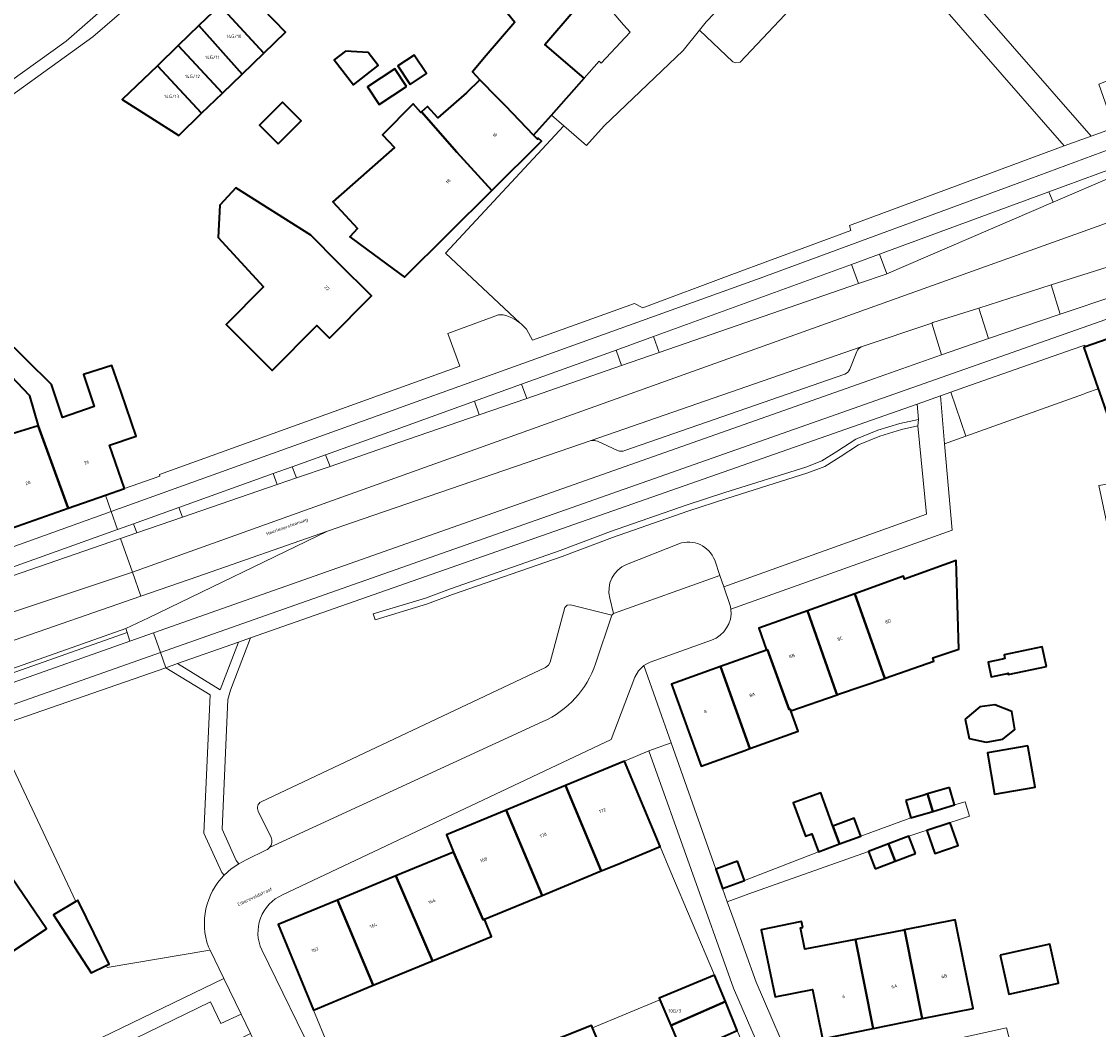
# Model space of a CAD drawing. Header units: metres. Extents: x 197700 to 204338, y 317132 to 325229.
# Tile 223 of 256: x 199650 to 199766, y 319368 to 319476. Entities that reach past the tile are written whole.
import ezdxf
from ezdxf.enums import TextEntityAlignment as Align

# ---------------------------------------------------------------- set-up
doc = ezdxf.new("R2010")
doc.units = ezdxf.units.M
for name, color, linetype, lineweight in [('B-WE-GR-BEPLANTING_CULTUUR_BODEMBEDEKKER-GV', 90, 'Continuous', 18), ('B-WE-GR-BEPLANTING_CULTUUR_HEESTERS-GV', 90, 'Continuous', 18), ('B-WE-IE-TERREINAFSCHEIDING_KUNSTMATIG_HEKWERK-G', 20, 'IE-TERREINAFSCHEIDING-KUNSTMATIG', 18), ('B-WE-OG-BEBOUWING-GV', 7, 'Continuous', 35), ('B-WE-OG-BEBOUWING-T18', 10, 'Continuous', 18), ('B-WE-OG-TERREIN_CULTUURSCHEIDING-GV', 7, 'Continuous', 18), ('B-WE-OG-TERREIN_ERF-GV', 7, 'Continuous', 18), ('B-WE-OG-TOPOGRAFIE-T18', 10, 'Continuous', 18), ('B-WE-VH-VERHARDING_ASFALT-GV', 252, 'Continuous', 18), ('B-WE-VH-VERHARDING_BEDRIJFSVLOERPLAAT-GV', 252, 'Continuous', 18), ('B-WE-VH-VERHARDING_BETON-GV', 252, 'Continuous', 18), ('B-WE-VH-VERHARDING_BETONSTRAATSTEEN-GV', 252, 'Continuous', 18), ('B-WE-VH-VERHARDING_OPEN-GV', 252, 'Continuous', 18), ('B-WE-VH-VERHARDING_TEGEL-GV', 252, 'Continuous', 18)]:
    doc.layers.add(name, color=color, linetype=linetype, lineweight=lineweight)
doc.styles.add('NLCS-ISO-M200-T18', font='NLCS-ISO.ttf', dxfattribs={"height": 0.36})
doc.linetypes.add('IE-TERREINAFSCHEIDING-KUNSTMATIG', pattern='A,4,[82,NLCS.SHX,S=0.75,R=90,X=0,Y=0],4,-2', length=10)

msp = doc.modelspace()

# ---------------------------------------------------------------- linework, layer by layer
at = {"layer": 'B-WE-GR-BEPLANTING_CULTUUR_BODEMBEDEKKER-GV'}
msp.add_lwpolyline([(199751.785, 319431.507), (199750.162, 319436.242), (199749.051, 319435.851), (199749.5, 319430.687)], close=True, dxfattribs=at)
at = {"layer": 'B-WE-GR-BEPLANTING_CULTUUR_HEESTERS-GV'}
for points in [[(199734.596, 319428.195), (199725.903, 319425.46), (199721.723, 319424.098), (199713.596, 319421.269), (199708.221, 319419.223), (199696.433, 319415.122), (199693.739, 319414.117), (199688.133, 319412.422), (199688.324, 319411.791), (199693.952, 319413.493), (199696.649, 319414.499), (199708.437, 319418.6), (199713.812, 319420.646), (199721.927, 319423.471), (199726.101, 319424.831), (199734.817, 319427.573), (199736.617, 319428.264), (199738.284, 319429.316), (199740.256, 319430.608), (199742.54, 319431.527), (199744.871, 319432.232), (199746.618, 319432.614), (199746.7, 319433.307), (199744.705, 319432.87), (199742.318, 319432.149), (199739.953, 319431.197), (199737.923, 319429.867), (199736.32, 319428.856)], [(199730.177, 319364.431), (199726.839, 319372.204), (199717.742, 319397.701), (199715.124, 319396.592), (199718.941, 319387.434), (199720.001, 319384.932), (199724.793, 319373.618), (199725.955, 319370.779), (199727.231, 319367.66), (199728.789, 319363.852), (199729.113, 319363.03), (199730.537, 319363.592)]]:
    msp.add_lwpolyline(points, close=True, dxfattribs=at)
at = {"layer": 'B-WE-IE-TERREINAFSCHEIDING_KUNSTMATIG_HEKWERK-G'}
for points in [[(199656.188, 319381.54), (199647.333, 319400.225)], [(199670.363, 319376.245), (199659.562, 319374.421)], [(199659.562, 319374.421), (199659.452, 319374.653)]]:
    msp.add_lwpolyline(points, dxfattribs=at)
at = {"layer": 'B-WE-OG-BEBOUWING-GV'}
for points in [[(199676.386, 319472.672), (199678.716, 319474.922), (199673.865, 319479.943), (199671.634, 319477.788)], [(199707.275, 319466.025), (199710.782, 319470.001), (199706.562, 319473.61), (199709.812, 319477.411), (199707.112, 319480.706), (199703.244, 319477.537), (199702.544, 319476.963), (199703.334, 319475.999), (199700.268, 319472.412), (199698.771, 319470.661), (199699.591, 319469.809), (199701.458, 319467.871), (199702.329, 319467.008), (199705.355, 319463.848)], [(199669.404, 319475.634), (199674.056, 319470.421), (199676.386, 319472.672), (199671.634, 319477.788)], [(199669.404, 319475.634), (199667.174, 319473.48), (199671.926, 319468.364), (199674.056, 319470.421)], [(199664.943, 319471.326), (199669.695, 319466.21), (199671.926, 319468.364), (199667.174, 319473.48)], [(199685.148, 319472.898), (199683.93, 319471.955), (199686.002, 319469.281), (199688.667, 319471.345), (199687.578, 319472.75)], [(199692.087, 319469.317), (199693.846, 319470.478), (199692.53, 319472.47), (199690.772, 319471.309)], [(199664.943, 319471.326), (199661.173, 319467.685), (199667.236, 319463.835), (199669.695, 319466.21)], [(199691.698, 319469.091), (199690.445, 319470.989), (199687.51, 319469.051), (199688.764, 319467.153)], [(199700.854, 319457.909), (199706.187, 319463.2), (199705.856, 319463.538), (199705.756, 319463.449), (199705.355, 319463.848), (199702.329, 319467.008), (199701.458, 319467.871), (199699.591, 319469.809), (199698.155, 319468.426), (199695.058, 319465.74), (199693.971, 319466.93), (199693.308, 319466.355), (199697.119, 319462.021)], [(199677.901, 319462.922), (199680.386, 319465.396), (199678.393, 319467.399), (199675.907, 319464.926)], [(199693.308, 319466.355), (199693.235, 319466.292), (199692.427, 319467.212), (199689.126, 319463.883), (199690.415, 319462.522), (199683.774, 319456.705), (199686.435, 319453.847), (199685.616, 319452.937), (199687.538, 319451.512), (199691.467, 319448.598), (199696.158, 319453.252), (199700.854, 319457.909), (199697.119, 319462.021)], [(199684.396, 319450.109), (199681.434, 319453.107), (199673.355, 319458.188), (199671.647, 319456.358), (199671.463, 319452.851), (199676.351, 319447.574), (199672.311, 319443.507), (199677.276, 319438.574), (199682.069, 319443.397), (199683.431, 319442.044), (199687.943, 319446.585)], [(199773.649, 319430.288), (199777.605, 319431.809), (199778.391, 319432.111), (199777.156, 319436.078), (199779.208, 319436.832), (199788.668, 319438.836), (199787.194, 319445.791), (199783.725, 319447.769), (199764.616, 319441.118), (199764.442, 319441.057), (199765.995, 319436.597), (199766.086, 319436.335), (199769.318, 319427.049), (199774.531, 319428.097)], [(199661.419, 319425.902), (199659.81, 319430.55), (199662.643, 319431.513), (199661.033, 319436.247), (199660.063, 319439.1), (199656.994, 319438.14), (199658.165, 319434.696), (199654.76, 319433.539), (199653.56, 319437.067), (199648.181, 319442.362), (199646.583, 319440.739), (199651.175, 319435.914), (199651.194, 319435.848), (199652.142, 319432.648), (199655.368, 319423.782), (199659.352, 319425.178)], [(199643.163, 319437.392), (199648.667, 319421.434), (199655.368, 319423.782), (199652.142, 319432.648), (199648.881, 319431.628), (199646.731, 319438.507)], [(199743.099, 319405.504), (199748.359, 319407.353), (199748.227, 319407.721), (199751.018, 319408.641), (199750.753, 319418.145), (199745.199, 319416.151), (199745.087, 319416.464), (199739.848, 319414.583), (199743.074, 319405.496)], [(199734.763, 319412.757), (199737.856, 319403.966), (199737.943, 319403.728), (199738.117, 319403.789), (199743.074, 319405.496), (199739.848, 319414.583)], [(199732.921, 319402.194), (199732.994, 319401.992), (199737.943, 319403.728), (199737.856, 319403.966), (199734.763, 319412.757), (199729.532, 319410.878), (199730.364, 319408.528), (199730.491, 319408.58), (199732.791, 319402.144)], [(199732.994, 319401.992), (199732.921, 319402.194), (199732.791, 319402.144), (199730.491, 319408.58), (199730.364, 319408.528), (199725.414, 319406.763), (199728.57, 319397.947), (199733.756, 319399.817)], [(199760.434, 319406.787), (199759.989, 319408.902), (199755.894, 319408.041), (199755.981, 319407.625), (199755.732, 319407.573), (199754.165, 319407.243), (199754.498, 319405.66), (199756.062, 319406.001), (199756.312, 319406.053), (199756.338, 319405.926)], [(199725.414, 319406.763), (199720.155, 319404.887), (199723.338, 319396.06), (199728.041, 319397.756), (199728.57, 319397.947)], [(199751.725, 319401.125), (199752.139, 319399.051), (199753.982, 319398.652), (199755.757, 319398.968), (199757.058, 319400.005), (199756.724, 319401.938), (199754.892, 319402.668), (199753.285, 319402.453)], [(199649.307, 319384.059), (199647.633, 319383.637), (199645.472, 319388.686), (199648.583, 319389.668), (199648.053, 319391.14), (199647.709, 319390.953), (199646.445, 319394.627), (199644.819, 319399.355), (199643.317, 319398.839), (199643.065, 319398.856), (199642.202, 319398.54), (199642.04, 319398.386), (199638.971, 319397.225), (199638.733, 319397.139), (199641.951, 319388.823), (199646.45, 319380.093), (199647.02, 319379.684), (199649.504, 319376.267), (199653.034, 319378.599)], [(199758.458, 319398.245), (199754.101, 319397.49), (199754.869, 319393.062), (199759.225, 319393.817)], [(199714.325, 319385.511), (199718.941, 319387.434), (199715.124, 319396.592), (199708.792, 319393.974), (199712.609, 319384.802)], [(199702.408, 319391.334), (199706.273, 319382.184), (199712.609, 319384.802), (199708.792, 319393.974)], [(199738.218, 319387.715), (199737.511, 319389.621), (199736.187, 319393.196), (199733.25, 319392.108), (199734.575, 319388.533), (199735.24, 319388.779), (199735.946, 319386.873)], [(199750.018, 319393.776), (199747.674, 319393.08), (199748.232, 319391.203), (199750.575, 319391.898)], [(199745.331, 319392.385), (199745.888, 319390.507), (199748.232, 319391.203), (199747.674, 319393.08), (199747.157, 319392.927)], [(199706.273, 319382.184), (199702.408, 319391.334), (199696, 319388.684), (199696.764, 319386.835), (199699.928, 319379.561), (199700.06, 319379.616)], [(199737.511, 319389.621), (199738.218, 319387.715), (199740.489, 319388.557), (199739.782, 319390.463)], [(199747.6, 319389.135), (199748.437, 319386.67), (199750.951, 319387.524), (199750.115, 319389.988)], [(199746.382, 319386.689), (199745.666, 319388.56), (199743.488, 319387.727), (199744.204, 319385.856)], [(199742.025, 319385.023), (199744.204, 319385.856), (199743.488, 319387.727), (199741.31, 319386.894)], [(199690.564, 319384.273), (199694.49, 319375.144), (199700.825, 319377.762), (199700.06, 319379.616), (199699.928, 319379.561), (199696.764, 319386.835)], [(199727.261, 319385.842), (199724.915, 319385.006), (199725.655, 319382.931), (199728.001, 319383.767)], [(199694.49, 319375.144), (199690.564, 319384.273), (199684.298, 319381.683), (199688.133, 319372.516)], [(199659.452, 319374.653), (199659.748, 319374.796), (199657.328, 319379.783), (199656.411, 319381.673), (199656.188, 319381.54), (199653.768, 319380.083), (199657.835, 319373.868)], [(199686.325, 319371.769), (199688.133, 319372.516), (199684.298, 319381.683), (199677.91, 319379.043), (199681.704, 319369.86)], [(199734.262, 319378.744), (199734.129, 319379.379), (199729.81, 319378.486), (199731.302, 319371.269), (199735.316, 319372.056), (199736.381, 319366.772), (199741.843, 319367.876), (199739.912, 319377.453), (199734.475, 319376.4), (199734.03, 319378.699)], [(199745.179, 319378.472), (199745.249, 319378.15), (199747.09, 319368.936), (199752.567, 319370.042), (199751.576, 319374.943), (199750.647, 319379.536)], [(199745.249, 319378.15), (199745.179, 319378.472), (199745.121, 319378.461), (199739.912, 319377.453), (199741.843, 319367.876), (199747.09, 319368.936)], [(199755.482, 319375.758), (199756.414, 319371.554), (199761.752, 319372.738), (199760.819, 319376.942)], [(199718.921, 319370.974), (199720.084, 319368.21), (199725.955, 319370.779), (199724.793, 319373.618), (199718.853, 319371.137)], [(199721.402, 319365.078), (199727.231, 319367.66), (199725.955, 319370.779), (199720.084, 319368.21)], [(199707.004, 319362.887), (199712.81, 319365.225), (199711.681, 319367.961), (199711.601, 319368.154), (199711.578, 319368.21), (199705.8, 319365.906)]]:
    msp.add_lwpolyline(points, close=True, dxfattribs=at)
at = {"layer": 'B-WE-OG-TERREIN_CULTUURSCHEIDING-GV'}
for points in [[(199776.891, 319520.99), (199771.997, 319523.163), (199770.107, 319521.204), (199768.478, 319522.776), (199739.881, 319492.806), (199765.235, 319463.753), (199767.697, 319464.65), (199766.059, 319469.349), (199768.946, 319470.454), (199770.586, 319465.702), (199771.315, 319465.968)], [(199738.972, 319483.84), (199727.54, 319471.709), (199727.073, 319471.639), (199726.759, 319471.735), (199723.183, 319475.147), (199721.402, 319472.967), (199719.133, 319470.771), (199712.934, 319464.873), (199711.022, 319462.751), (199708.616, 319464.853), (199695.87, 319451.193), (199703.922, 319443.671), (199704.019, 319443.604), (199704.6, 319443.031), (199705.244, 319441.834), (199716.202, 319445.774), (199717.071, 319445.315), (199726.641, 319448.889), (199739.424, 319453.606), (199739.278, 319454.164), (199762.358, 319462.724), (199737.908, 319490.727)], [(199711.535, 319431.043), (199685.901, 319422.229), (199683.227, 319421.3), (199663.967, 319412.02), (199661.552, 319410.856), (199661.684, 319410.426), (199661.974, 319409.482), (199664.539, 319410.387), (199712.741, 319427.394), (199741.848, 319437.679), (199749.182, 319440.255), (199748.125, 319443.678), (199740.529, 319441.105)], [(199740.079, 319440.626), (199739.312, 319438.717)], [(199738.775, 319438.178), (199715.147, 319429.972)], [(199724.806, 319418.184), (199725.37, 319416.544), (199725.786, 319415.336), (199747.572, 319423.156), (199746.618, 319432.614), (199744.871, 319432.232), (199742.54, 319431.527), (199740.256, 319430.608), (199738.284, 319429.316), (199736.617, 319428.264), (199734.817, 319427.573), (199726.101, 319424.831), (199721.927, 319423.471), (199713.812, 319420.646), (199708.437, 319418.6), (199696.649, 319414.499), (199693.952, 319413.493), (199688.324, 319411.791), (199688.133, 319412.422), (199693.739, 319414.117), (199696.433, 319415.122), (199708.221, 319419.223), (199713.596, 319421.269), (199721.723, 319424.098), (199725.903, 319425.46), (199734.596, 319428.195), (199736.32, 319428.856), (199737.923, 319429.867), (199739.953, 319431.197), (199742.318, 319432.149), (199744.705, 319432.87), (199746.7, 319433.307), (199746.558, 319434.959), (199674.944, 319409.848), (199672.776, 319404.23), (199672.505, 319403.232), (199671.901, 319389.281), (199673.4, 319385.938), (199673.69, 319385.584), (199674.079, 319385.796), (199674.482, 319385.985), (199676.669, 319387.077)], [(199714.373, 319429.979), (199712.204, 319430.968)], [(199715.342, 319417.726), (199720.945, 319419.954)], [(199676.083, 319392.245), (199706.643, 319406.665), (199706.945, 319406.91), (199707.141, 319407.246), (199708.721, 319413.105), (199708.947, 319413.373), (199709.297, 319413.415), (199713.759, 319412.288), (199713.936, 319412.473), (199713.544, 319414.126)], [(199665.854, 319406.636), (199647.333, 319400.225), (199656.188, 319381.54), (199656.411, 319381.673), (199657.328, 319379.783), (199659.748, 319374.796), (199659.452, 319374.653), (199659.562, 319374.421), (199670.363, 319376.245), (199670.591, 319376.283), (199670.414, 319376.647)], [(199672.116, 319384.359), (199671.864, 319384.642), (199669.941, 319388.866), (199670.612, 319403.732), (199665.854, 319406.636)], [(199677.147, 319388.392), (199675.765, 319391.223)]]:
    msp.add_lwpolyline(points, dxfattribs=at)
for points in [[(199760.711, 319457.771), (199742.498, 319451.071), (199743.278, 319448.971), (199761.159, 319456.647)], [(199718.22, 319442.213), (199718.851, 319440.512), (199740.233, 319447.911), (199739.482, 319449.971)], [(199761.92, 319444.624), (199760.935, 319447.768), (199753.171, 319445.291), (199754.2, 319442.017)], [(199714.213, 319440.766), (199704.059, 319437.099), (199704.628, 319435.586), (199714.798, 319439.108)], [(199683.481, 319428.274), (199683.015, 319429.514), (199679.434, 319428.229), (199679.881, 319427.033)], [(199667.624, 319422.809), (199677.801, 319426.317), (199677.384, 319427.493), (199667.233, 319423.849)], [(199667.105, 319407.11), (199671.674, 319404.275), (199673.657, 319409.404)], [(199655.873, 319363.55), (199657.366, 319359.951), (199657.421, 319359.819), (199671.914, 319365.839), (199674.956, 319367.326), (199673.935, 319369.42), (199671.756, 319368.403), (199670.635, 319370.728)]]:
    msp.add_lwpolyline(points, close=True, dxfattribs=at)
for points in [[(199740.529, 319441.105, 0.1774114), (199740.079, 319440.626)], [(199739.312, 319438.717, -0.1858882), (199738.775, 319438.178)], [(199712.204, 319430.968, 0.1873438), (199711.535, 319431.043)], [(199715.147, 319429.972, -0.1977351), (199714.373, 319429.979)], [(199720.945, 319419.954, -0.4118198), (199724.806, 319418.184)], [(199713.544, 319414.126, -0.3838631), (199715.342, 319417.726)], [(199675.765, 319391.223, -0.3853535), (199676.083, 319392.245)], [(199676.997, 319387.319, 0.3016653), (199677.147, 319388.392)], [(199676.669, 319387.077, 0.1049911), (199676.997, 319387.319)], [(199670.414, 319376.647, -0.286519), (199672.116, 319384.359)]]:
    msp.add_lwpolyline(points, format="xyb", dxfattribs=at)
at = {"layer": 'B-WE-OG-TERREIN_ERF-GV'}
for points in [[(199689.514, 319501.602), (199658.004, 319474.42), (199634.102, 319457.21)], [(199709.812, 319477.411), (199706.562, 319473.61), (199710.782, 319470.001), (199712.392, 319471.81), (199712.617, 319471.614), (199715.72, 319474.936), (199714.995, 319475.729), (199695.882, 319498.165)], [(199638.479, 319462.036), (199655.125, 319473.971), (199668.672, 319485.851)], [(199648.181, 319442.362), (199653.56, 319437.067), (199654.76, 319433.539), (199658.165, 319434.696), (199656.994, 319438.14), (199660.063, 319439.1), (199661.033, 319436.247), (199662.643, 319431.513), (199659.81, 319430.55), (199661.419, 319425.902), (199665.218, 319427.223), (199665.16, 319427.419), (199697.441, 319439.028), (199696.146, 319442.553), (199701.591, 319444.56), (199702.074, 319444.541), (199702.477, 319444.443), (199703.003, 319444.239), (199703.499, 319443.963), (199703.922, 319443.671), (199695.87, 319451.193), (199708.616, 319464.853), (199707.275, 319466.025), (199705.355, 319463.848), (199705.756, 319463.449), (199705.856, 319463.538), (199706.187, 319463.2), (199700.854, 319457.909), (199696.158, 319453.252), (199691.467, 319448.598), (199687.538, 319451.512), (199685.616, 319452.937), (199686.435, 319453.847), (199683.774, 319456.705), (199690.415, 319462.522), (199689.126, 319463.883), (199692.427, 319467.212), (199693.235, 319466.292), (199693.308, 319466.355), (199693.971, 319466.93), (199695.058, 319465.74), (199698.155, 319468.426), (199699.591, 319469.809), (199698.771, 319470.661), (199700.268, 319472.412), (199703.334, 319475.999), (199702.544, 319476.963)], [(199648.881, 319431.628), (199652.142, 319432.648), (199651.194, 319435.848), (199651.175, 319435.914), (199646.583, 319440.739)], [(199768.191, 319416.262), (199766.084, 319426.21), (199769.409, 319426.789), (199769.318, 319427.049), (199766.086, 319436.335), (199765.995, 319436.597), (199764.741, 319436.161), (199764.43, 319436.043), (199751.785, 319431.507), (199749.5, 319430.687), (199750.305, 319421.431), (199726.541, 319412.935)], [(199724.475, 319409.611), (199717.861, 319407.234), (199717.504, 319407.073), (199717.174, 319406.864), (199720.113, 319398.566), (199724.915, 319385.006), (199727.261, 319385.842), (199728.001, 319383.767), (199735.946, 319386.873), (199735.24, 319388.779), (199734.575, 319388.533), (199733.25, 319392.108), (199736.187, 319393.196), (199737.511, 319389.621), (199739.782, 319390.463), (199740.489, 319388.557), (199745.888, 319390.507), (199745.331, 319392.385), (199747.157, 319392.927), (199747.674, 319393.08), (199750.018, 319393.776), (199750.575, 319391.898), (199751.719, 319392.237), (199752.181, 319390.679), (199745.666, 319388.56), (199746.382, 319386.689), (199744.204, 319385.856), (199742.025, 319385.023), (199741.31, 319386.894), (199728.461, 319382.337), (199726.157, 319381.504), (199726.891, 319379.442), (199729.263, 319372.862), (199733.533, 319362.961), (199756.133, 319367.965), (199757.979, 319360.942)], [(199649.128, 319362.145), (199672.064, 319373.26), (199670.591, 319376.283), (199670.363, 319376.245), (199659.562, 319374.421), (199659.452, 319374.653), (199657.835, 319373.868), (199653.768, 319380.083), (199656.188, 319381.54), (199647.333, 319400.225)], [(199649.307, 319384.059), (199653.034, 319378.599), (199649.504, 319376.267)]]:
    msp.add_lwpolyline(points, dxfattribs=at)
for points in [[(199669.695, 319466.21), (199667.236, 319463.835), (199661.173, 319467.685), (199664.943, 319471.326), (199667.174, 319473.48), (199669.404, 319475.634), (199671.634, 319477.788), (199673.865, 319479.943), (199678.716, 319474.922), (199676.386, 319472.672), (199674.056, 319470.421), (199671.926, 319468.364)], [(199685.148, 319472.898), (199687.578, 319472.75), (199688.667, 319471.345), (199686.002, 319469.281), (199683.93, 319471.955)], [(199692.087, 319469.317), (199690.772, 319471.309), (199692.53, 319472.47), (199693.846, 319470.478)], [(199691.698, 319469.091), (199688.764, 319467.153), (199687.51, 319469.051), (199690.445, 319470.989)], [(199680.386, 319465.396), (199677.901, 319462.922), (199675.907, 319464.926), (199678.393, 319467.399)], [(199676.351, 319447.574), (199671.463, 319452.851), (199671.647, 319456.358), (199673.355, 319458.188), (199681.434, 319453.107), (199684.396, 319450.109), (199687.943, 319446.585), (199683.431, 319442.044), (199682.069, 319443.397), (199677.276, 319438.574), (199672.311, 319443.507)], [(199748.359, 319407.353), (199743.099, 319405.504), (199743.074, 319405.496), (199738.117, 319403.789), (199737.943, 319403.728), (199732.994, 319401.992), (199733.756, 319399.817), (199728.57, 319397.947), (199728.041, 319397.756), (199723.338, 319396.06), (199720.155, 319404.887), (199725.414, 319406.763), (199730.364, 319408.528), (199729.532, 319410.878), (199734.763, 319412.757), (199739.848, 319414.583), (199745.087, 319416.464), (199745.199, 319416.151), (199750.753, 319418.145), (199751.018, 319408.641), (199748.227, 319407.721)], [(199760.434, 319406.787), (199756.338, 319405.926), (199756.312, 319406.053), (199756.062, 319406.001), (199754.498, 319405.66), (199754.165, 319407.243), (199755.732, 319407.573), (199755.981, 319407.625), (199755.894, 319408.041), (199759.989, 319408.902)], [(199751.725, 319401.125), (199753.285, 319402.453), (199754.892, 319402.668), (199756.724, 319401.938), (199757.058, 319400.005), (199755.757, 319398.968), (199753.982, 319398.652), (199752.139, 319399.051)], [(199747.6, 319389.135), (199750.115, 319389.988), (199750.951, 319387.524), (199748.437, 319386.67)], [(199701.079, 319360.434), (199707.004, 319362.887), (199705.8, 319365.906), (199711.578, 319368.21), (199711.601, 319368.154), (199711.681, 319367.961), (199718.921, 319370.974), (199718.853, 319371.137), (199724.793, 319373.618), (199720.001, 319384.932), (199718.941, 319387.434), (199714.325, 319385.511), (199712.609, 319384.802), (199706.273, 319382.184), (199700.06, 319379.616), (199700.825, 319377.762), (199694.49, 319375.144), (199688.133, 319372.516), (199686.325, 319371.769), (199681.704, 319369.86), (199687.865, 319354.939), (199693.74, 319357.365), (199693.806, 319357.206), (199701.141, 319360.291)], [(199734.129, 319379.379), (199734.262, 319378.744), (199734.03, 319378.699), (199734.475, 319376.4), (199739.912, 319377.453), (199745.121, 319378.461), (199745.179, 319378.472), (199750.647, 319379.536), (199751.576, 319374.943), (199752.567, 319370.042), (199747.09, 319368.936), (199741.843, 319367.876), (199736.381, 319366.772), (199735.316, 319372.056), (199731.302, 319371.269), (199729.81, 319378.486)], [(199755.482, 319375.758), (199760.819, 319376.942), (199761.752, 319372.738), (199756.414, 319371.554)]]:
    msp.add_lwpolyline(points, close=True, dxfattribs=at)
msp.add_lwpolyline([(199726.541, 319412.935, -0.3498176), (199724.475, 319409.611)], format="xyb", dxfattribs=at)
at = {"layer": 'B-WE-VH-VERHARDING_ASFALT-GV'}
msp.add_lwpolyline([(199735.476, 319488.175), (199723.904, 319476.03), (199723.183, 319475.147), (199726.759, 319471.735), (199727.073, 319471.639), (199727.54, 319471.709), (199738.972, 319483.84), (199739.094, 319484.154), (199739.1, 319484.577)], close=True, dxfattribs=at)
for points in [[(199775.685, 319462.978), (199773.503, 319461.946), (199768.005, 319459.586), (199761.159, 319456.647), (199743.278, 319448.971), (199743.207, 319448.94), (199740.233, 319447.911), (199718.851, 319440.512)], [(199718.851, 319440.512), (199714.798, 319439.108), (199704.628, 319435.586), (199699.508, 319433.813), (199690.886, 319430.826), (199683.481, 319428.274), (199679.881, 319427.033), (199677.801, 319426.317), (199667.624, 319422.809), (199662.717, 319421.118), (199660.988, 319420.523), (199662.256, 319416.905), (199769.687, 319455.403)], [(199769.687, 319455.403), (199662.256, 319416.905), (199663.158, 319414.331), (199669.273, 319416.454), (199683.227, 319421.3), (199685.901, 319422.229), (199711.535, 319431.043), (199740.529, 319441.105), (199748.125, 319443.678), (199748.242, 319443.718), (199753.171, 319445.291), (199760.935, 319447.768), (199766.95, 319449.687), (199773.378, 319451.738), (199777.298, 319452.988), (199778.735, 319453.447)], [(199613.231, 319400.568), (199662.256, 319416.905), (199660.988, 319420.523), (199639.509, 319413.126), (199632.499, 319410.701), (199626.897, 319408.763), (199609.887, 319402.878), (199605.958, 319401.518), (199576.639, 319391.005), (199551.635, 319382.058), (199550.597, 319381.687), (199541.403, 319378.404), (199542.36, 319375.332), (199604.995, 319397.659)], [(199604.995, 319397.659), (199542.36, 319375.332), (199543.353, 319372.145), (199572.916, 319382.722), (199593.721, 319390.148), (199625.837, 319401.357), (199627.224, 319401.84), (199648.746, 319409.329), (199663.158, 319414.331), (199662.256, 319416.905), (199613.231, 319400.568)]]:
    msp.add_lwpolyline(points, dxfattribs=at)
at = {"layer": 'B-WE-VH-VERHARDING_BEDRIJFSVLOERPLAAT-GV'}
msp.add_lwpolyline([(199648.508, 319405.765), (199661.684, 319410.426), (199661.552, 319410.856), (199661.544, 319410.852), (199649.293, 319406.537), (199648.362, 319406.194)], close=True, dxfattribs=at)
at = {"layer": 'B-WE-VH-VERHARDING_BETON-GV'}
for points in [[(199761.159, 319456.647), (199768.005, 319459.586), (199767.708, 319460.344), (199760.711, 319457.771)], [(199660.988, 319420.523), (199662.717, 319421.118), (199662.367, 319422.103), (199660.65, 319421.488), (199632.269, 319411.326), (199632.499, 319410.701), (199639.509, 319413.126)]]:
    msp.add_lwpolyline(points, close=True, dxfattribs=at)
at = {"layer": 'B-WE-VH-VERHARDING_BETONSTRAATSTEEN-GV'}
for points in [[(199710.782, 319470.001), (199707.275, 319466.025), (199708.616, 319464.853), (199711.022, 319462.751), (199712.934, 319464.873), (199719.133, 319470.771), (199721.402, 319472.967), (199723.183, 319475.147), (199723.904, 319476.03), (199735.476, 319488.175), (199737.908, 319490.727), (199739.881, 319492.806), (199768.478, 319522.776), (199768.981, 319523.335), (199768.84, 319523.473), (199770.998, 319525.638)], [(199703.71, 319500), (199704.066, 319500.77), (199704.521, 319501.489), (199705.229, 319502.453), (199714.704, 319515.347), (199715.205, 319515.971), (199715.315, 319516.28), (199715.184, 319516.581), (199710.776, 319521.839), (199708.57, 319518.837), (199706.775, 319516.394), (199704.921, 319513.87), (199703.201, 319511.529), (199701.494, 319509.206), (199699.696, 319506.759), (199701.308, 319505.575), (199699.507, 319503.125), (199697.69, 319500.652), (199695.882, 319498.165), (199714.995, 319475.729), (199715.72, 319474.936), (199712.617, 319471.614), (199712.392, 319471.81), (199710.782, 319470.001)], [(199778.834, 319450.335), (199778.172, 319450.111), (199774.303, 319448.805), (199767.899, 319446.643), (199761.92, 319444.624), (199754.2, 319442.017), (199749.182, 319440.255), (199741.848, 319437.679), (199712.741, 319427.394), (199664.539, 319410.387), (199665.282, 319408.269), (199767.437, 319444.277), (199768.123, 319444.527), (199768.812, 319444.776)], [(199740.529, 319441.105), (199711.535, 319431.043)], [(199739.312, 319438.717), (199740.079, 319440.626)], [(199715.147, 319429.972), (199738.775, 319438.178)], [(199712.204, 319430.968), (199714.373, 319429.979)], [(199632.269, 319411.326), (199660.65, 319421.488), (199659.971, 319423.426), (199635.762, 319414.727)], [(199648.362, 319406.194), (199649.293, 319406.537), (199661.544, 319410.852), (199661.552, 319410.856), (199663.967, 319412.02), (199683.227, 319421.3), (199669.273, 319416.454), (199663.158, 319414.331), (199648.746, 319409.329), (199627.224, 319401.84)], [(199726.541, 319412.935), (199726.501, 319413.183), (199726.442, 319413.428), (199725.786, 319415.336), (199725.37, 319416.544), (199713.936, 319412.473), (199713.759, 319412.288), (199712.014, 319407.068)], [(199708.947, 319413.373), (199708.721, 319413.105), (199707.141, 319407.246), (199706.945, 319406.91), (199706.643, 319406.665), (199676.083, 319392.245)], [(199712.014, 319407.068), (199713.759, 319412.288), (199709.297, 319413.415), (199708.947, 319413.373)], [(199678.361, 319382.245), (199713.677, 319398.928), (199716.231, 319405.631), (199716.614, 319406.314), (199717.174, 319406.864), (199717.504, 319407.073), (199717.861, 319407.234), (199724.475, 319409.611)], [(199676.997, 319387.319), (199706.335, 319400.846)], [(199706.335, 319400.846), (199676.997, 319387.319)], [(199675.765, 319391.223), (199677.147, 319388.392)], [(199676.669, 319387.077), (199674.482, 319385.985), (199674.079, 319385.796), (199673.69, 319385.584), (199672.862, 319385.024), (199672.116, 319384.359)], [(199670.414, 319376.647), (199670.591, 319376.283), (199672.064, 319373.26), (199673.935, 319369.42), (199674.956, 319367.326), (199692.593, 319331.135)], [(199697.033, 319333.605), (199690.021, 319348.003), (199688.27, 319351.561), (199676.149, 319376.318)]]:
    msp.add_lwpolyline(points, dxfattribs=at)
for points in [[(199767.899, 319446.643), (199766.95, 319449.687), (199760.935, 319447.768), (199761.92, 319444.624)], [(199749.182, 319440.255), (199754.2, 319442.017), (199753.171, 319445.291), (199748.242, 319443.718), (199748.125, 319443.678)], [(199718.851, 319440.512), (199718.22, 319442.213), (199714.213, 319440.766), (199714.798, 319439.108)], [(199704.059, 319437.099), (199698.987, 319435.267), (199699.508, 319433.813), (199704.628, 319435.586)], [(199683.015, 319429.514), (199683.481, 319428.274), (199690.886, 319430.826), (199699.508, 319433.813), (199698.987, 319435.267), (199689.798, 319431.949)], [(199679.881, 319427.033), (199679.434, 319428.229), (199677.384, 319427.493), (199677.801, 319426.317)], [(199662.717, 319421.118), (199667.624, 319422.809), (199667.233, 319423.849), (199662.367, 319422.103)], [(199545.356, 319365.712), (199605.091, 319387.052), (199665.282, 319408.269), (199664.539, 319410.387), (199661.974, 319409.482), (199648.823, 319404.841), (199645.396, 319403.632), (199625.432, 319396.564), (199613.833, 319392.436), (199610.003, 319391.073), (199607.395, 319390.145), (199606.599, 319389.862), (199604.416, 319389.079), (199565.566, 319375.153), (199561.457, 319373.68), (199554.182, 319371.072), (199544.745, 319367.672)], [(199691.644, 319348.698), (199693.835, 319349.571), (199722.944, 319361.413), (199721.402, 319365.078), (199720.084, 319368.21), (199718.921, 319370.974), (199711.681, 319367.961), (199712.81, 319365.225), (199714.023, 319362.285), (199708.469, 319359.984), (199702.374, 319357.458), (199701.141, 319360.291), (199693.806, 319357.206), (199694.981, 319354.382), (199689.091, 319351.953), (199688.27, 319351.561), (199690.021, 319348.003)]]:
    msp.add_lwpolyline(points, close=True, dxfattribs=at)
for points in [[(199740.079, 319440.626, -0.1774114), (199740.529, 319441.105)], [(199738.775, 319438.178, 0.1858882), (199739.312, 319438.717)], [(199711.535, 319431.043, -0.1873438), (199712.204, 319430.968)], [(199714.373, 319429.979, 0.1977351), (199715.147, 319429.972)], [(199724.475, 319409.611, 0.3498176), (199726.541, 319412.935)], [(199706.335, 319400.846, 0.2069216), (199712.014, 319407.068)], [(199712.014, 319407.068, -0.2069216), (199706.335, 319400.846)], [(199676.083, 319392.245, 0.3853535), (199675.765, 319391.223)], [(199677.147, 319388.392, -0.3016653), (199676.997, 319387.319)], [(199676.997, 319387.319, -0.1049911), (199676.669, 319387.077)], [(199672.116, 319384.359, 0.286519), (199670.414, 319376.647)], [(199676.149, 319376.318, -0.4163953), (199678.361, 319382.245)]]:
    msp.add_lwpolyline(points, format="xyb", dxfattribs=at)
at = {"layer": 'B-WE-VH-VERHARDING_OPEN-GV'}
for points in [[(199675.658, 319491.806), (199671.03, 319487.593), (199668.672, 319485.851), (199655.125, 319473.971), (199638.479, 319462.036), (199636.25, 319460.597), (199634.921, 319459.561), (199618.771, 319448.182), (199616.644, 319446.809), (199604.458, 319438.137), (199605.587, 319437.1), (199612.072, 319441.571), (199634.102, 319457.21), (199658.004, 319474.42), (199689.514, 319501.602), (199688.264, 319502.529), (199678.116, 319493.691)], [(199750.162, 319436.242), (199751.785, 319431.507), (199764.43, 319436.043), (199764.741, 319436.161), (199765.995, 319436.597), (199764.442, 319441.057), (199764.616, 319441.118), (199764.549, 319441.312), (199763.201, 319440.837), (199751.666, 319436.772)], [(199725.655, 319382.931), (199726.157, 319381.504), (199728.461, 319382.337), (199741.31, 319386.894), (199743.488, 319387.727), (199745.666, 319388.56), (199752.181, 319390.679), (199751.719, 319392.237), (199750.575, 319391.898), (199748.232, 319391.203), (199745.888, 319390.507), (199740.489, 319388.557), (199738.218, 319387.715), (199735.946, 319386.873), (199728.001, 319383.767)]]:
    msp.add_lwpolyline(points, close=True, dxfattribs=at)
for points in [[(199720.945, 319419.954), (199715.342, 319417.726)], [(199713.544, 319414.126), (199713.936, 319412.473), (199725.37, 319416.544), (199724.806, 319418.184)]]:
    msp.add_lwpolyline(points, dxfattribs=at)
for points in [[(199724.806, 319418.184, 0.4118198), (199720.945, 319419.954)], [(199715.342, 319417.726, 0.3838631), (199713.544, 319414.126)]]:
    msp.add_lwpolyline(points, format="xyb", dxfattribs=at)
at = {"layer": 'B-WE-VH-VERHARDING_TEGEL-GV'}
for points in [[(199765.235, 319463.753), (199739.881, 319492.806), (199737.908, 319490.727), (199762.358, 319462.724)], [(199740.233, 319447.911), (199743.207, 319448.94), (199743.278, 319448.971), (199742.498, 319451.071), (199739.482, 319449.971)], [(199746.7, 319433.307), (199746.618, 319432.614), (199747.572, 319423.156), (199725.786, 319415.336), (199726.442, 319413.428), (199726.501, 319413.183), (199726.541, 319412.935), (199750.305, 319421.431), (199749.5, 319430.687), (199749.051, 319435.851), (199746.558, 319434.959)], [(199635.421, 319416.792), (199629.889, 319414.854), (199630.615, 319412.933), (199631.06, 319413.034), (199635.659, 319414.704), (199635.762, 319414.727), (199659.971, 319423.426), (199659.352, 319425.178), (199655.368, 319423.782), (199648.667, 319421.434), (199641.981, 319419.091)], [(199661.684, 319410.426), (199648.508, 319405.765), (199648.823, 319404.841), (199661.974, 319409.482)], [(199671.674, 319404.275), (199667.105, 319407.11), (199665.854, 319406.636), (199670.612, 319403.732), (199669.941, 319388.866), (199671.864, 319384.642), (199672.116, 319384.359), (199672.862, 319385.024), (199673.69, 319385.584), (199673.4, 319385.938), (199671.901, 319389.281), (199672.505, 319403.232), (199672.776, 319404.23), (199674.944, 319409.848), (199673.657, 319409.404)]]:
    msp.add_lwpolyline(points, close=True, dxfattribs=at)
for points in [[(199771.315, 319465.968), (199770.586, 319465.702), (199767.697, 319464.65), (199765.235, 319463.753), (199762.358, 319462.724), (199739.278, 319454.164)], [(199739.278, 319454.164), (199739.424, 319453.606), (199726.641, 319448.889), (199717.071, 319445.315), (199716.202, 319445.774), (199705.244, 319441.834), (199704.6, 319443.031), (199704.019, 319443.604), (199703.922, 319443.671), (199703.499, 319443.963), (199703.003, 319444.239), (199702.477, 319444.443), (199702.074, 319444.541), (199701.591, 319444.56), (199696.146, 319442.553), (199697.441, 319439.028), (199665.16, 319427.419), (199665.218, 319427.223), (199661.419, 319425.902), (199659.352, 319425.178), (199659.971, 319423.426), (199729.689, 319448.502), (199758.645, 319459.164), (199772.198, 319464.18)], [(199772.198, 319464.18), (199758.645, 319459.164), (199729.689, 319448.502), (199659.971, 319423.426), (199660.65, 319421.488), (199662.367, 319422.103), (199667.233, 319423.849), (199677.384, 319427.493), (199679.434, 319428.229), (199683.015, 319429.514), (199689.798, 319431.949), (199698.987, 319435.267), (199704.059, 319437.099), (199714.213, 319440.766), (199718.22, 319442.213), (199739.482, 319449.971), (199742.498, 319451.071), (199760.711, 319457.771), (199767.708, 319460.344), (199773.317, 319462.408)], [(199782.952, 319449.332), (199779.164, 319447.998), (199776.368, 319446.995), (199773.49, 319446.18), (199768.812, 319444.776), (199768.123, 319444.527), (199767.437, 319444.277), (199665.282, 319408.269), (199665.854, 319406.636), (199667.105, 319407.11), (199673.657, 319409.404), (199674.944, 319409.848), (199746.558, 319434.959), (199749.051, 319435.851), (199750.162, 319436.242), (199751.666, 319436.772), (199763.201, 319440.837), (199764.549, 319441.312), (199764.616, 319441.118), (199783.725, 319447.769), (199786.838, 319448.824)], [(199647.333, 319400.225), (199665.854, 319406.636), (199665.282, 319408.269), (199605.091, 319387.052)], [(199688.27, 319351.561), (199689.091, 319351.953), (199687.865, 319354.939), (199681.704, 319369.86), (199677.91, 319379.043), (199684.298, 319381.683), (199690.564, 319384.273), (199696.764, 319386.835), (199696, 319388.684), (199702.408, 319391.334), (199708.792, 319393.974), (199715.124, 319396.592), (199717.742, 319397.701), (199720.113, 319398.566), (199717.174, 319406.864), (199716.614, 319406.314), (199716.231, 319405.631), (199713.677, 319398.928), (199678.361, 319382.245)], [(199736.193, 319361.025), (199740.504, 319361.973), (199740.475, 319362.105), (199753.882, 319365.067), (199755.191, 319360.187), (199757.979, 319360.942), (199756.133, 319367.965), (199733.533, 319362.961), (199729.263, 319372.862), (199726.891, 319379.442), (199726.157, 319381.504), (199725.655, 319382.931), (199724.915, 319385.006), (199720.113, 319398.566), (199717.742, 319397.701), (199726.839, 319372.204)], [(199676.149, 319376.318), (199688.27, 319351.561)], [(199657.366, 319359.951), (199655.873, 319363.55), (199670.635, 319370.728), (199671.756, 319368.403), (199673.935, 319369.42), (199672.064, 319373.26), (199649.128, 319362.145), (199648.208, 319361.699), (199648.294, 319361.487)], [(199726.839, 319372.204), (199730.177, 319364.431), (199730.537, 319363.592), (199730.73, 319363.142), (199733.466, 319356.772), (199733.895, 319356.998), (199733.677, 319357.518)]]:
    msp.add_lwpolyline(points, dxfattribs=at)
msp.add_lwpolyline([(199678.361, 319382.245, 0.4163953), (199676.149, 319376.318)], format="xyb", dxfattribs=at)

# ---------------------------------------------------------------- texts
at = {"layer": 'B-WE-OG-BEBOUWING-T18', "style": 'NLCS-ISO-M200-T18'}
for s, p in [('14G/10', (199673.158, 319474.481)), ('14G/11', (199670.828, 319472.23)), ('14G/12', (199668.698, 319470.173)), ('14G/13', (199666.467, 319468.019)), ('10G/3', (199720.523, 319369.768))]:
    msp.add_text(s, height=0.36, dxfattribs=at).set_placement(p, align=Align.MIDDLE)
for s, rotation, p in [('16', 44.7, (199701.203, 319463.89)), ('18', 44.7, (199696.181, 319458.908)), ('22', 315.2, (199683.147, 319447.433)), ('26', 19.3, (199657.334, 319428.709)), ('28', 19.3, (199651.035, 319426.502)), ('8D', 19.7, (199743.422, 319411.616)), ('8C', 19.7, (199738.26, 319409.763)), ('8B', 19.7, (199733.102, 319407.91)), ('8A', 19.6, (199728.834, 319403.736)), ('8', 19.6, (199723.796, 319401.939)), ('172', 22.4, (199712.75, 319391.282)), ('170', 22.4, (199706.376, 319388.646)), ('168', 22.4, (199699.989, 319386.005)), ('166', 22.4, (199694.427, 319381.541)), ('164', 22.4, (199688.138, 319378.942)), ('162', 22.4, (199681.854, 319376.345)), ('6B', 11.4, (199749.462, 319373.496)), ('6A', 11.4, (199744.1, 319372.413)), ('6', 11.4, (199738.658, 319371.313))]:
    msp.add_text(s, height=0.36, rotation=rotation, dxfattribs=at).set_placement(p, align=Align.MIDDLE)
at = {"layer": 'B-WE-OG-TOPOGRAFIE-T18', "style": 'NLCS-ISO-M200-T18'}
for s, rotation, p in [('Heerlenersteenweg', 19.7, (199678.884, 319421.761)), ('Elbereveldstraat', 25.4, (199675.396, 319382.051))]:
    msp.add_text(s, height=0.36, rotation=rotation, dxfattribs=at).set_placement(p, align=Align.MIDDLE)

doc.saveas('drawing.dxf')
